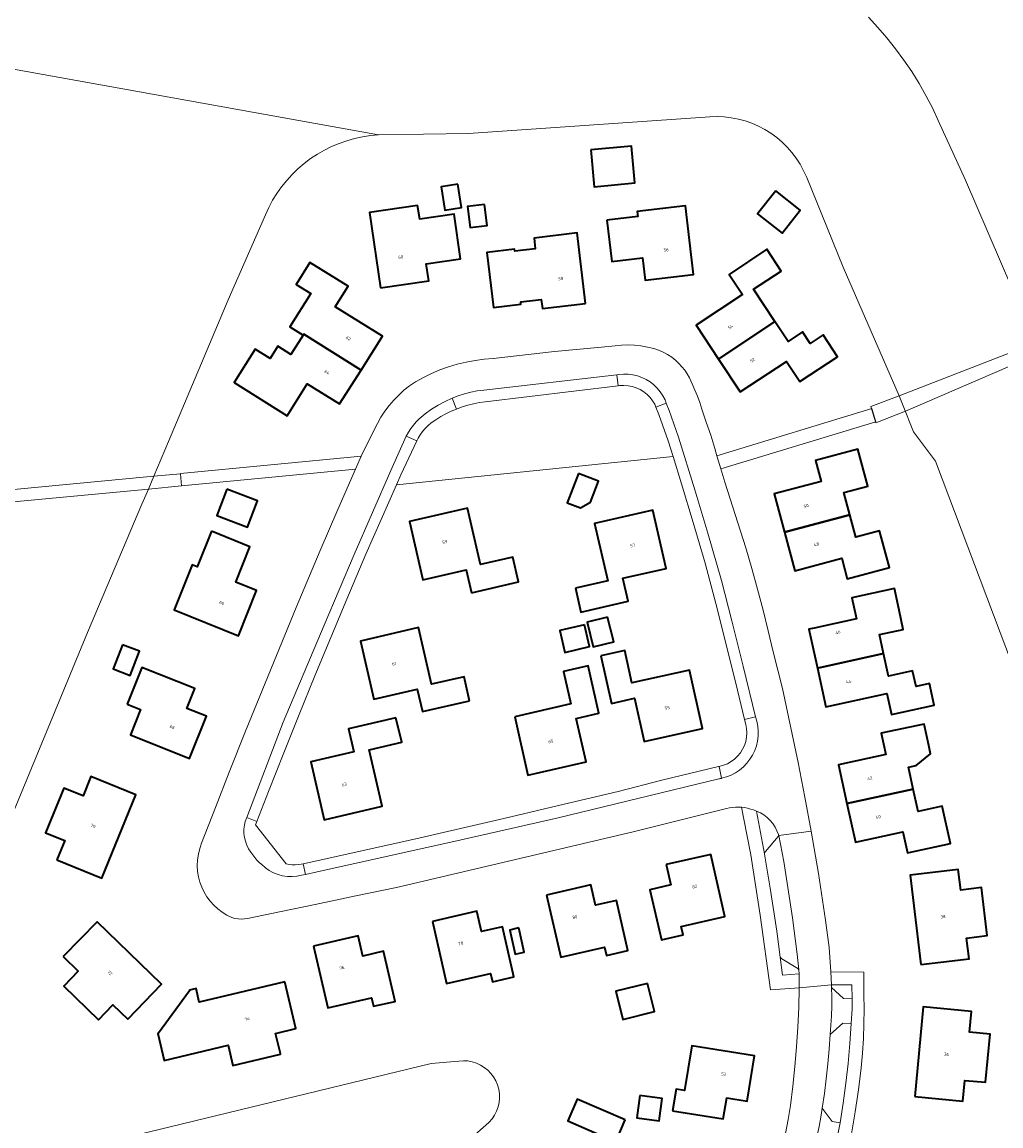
# Model space of a CAD drawing. Header units: metres. Extents: x 229229 to 231729, y 593167 to 595667.
# Tile 252 of 256: x 231051 to 231192, y 594849 to 595009. Entities that reach past the tile are written whole.
import ezdxf
from ezdxf.enums import TextEntityAlignment as Align

# ---------------------------------------------------------------- set-up
doc = ezdxf.new("R2010")
doc.units = ezdxf.units.M
for name, color, linetype, lineweight in [('B-WE-GR-GROENVOORZIENING-GV', 80, 'Continuous', 18), ('B-WE-KW-KUNSTWERK_DEK-GV', 170, 'Continuous', 18), ('B-WE-OG-BEBOUWING-GV', 7, 'Continuous', 35), ('B-WE-OG-BEBOUWING-T18', 10, 'Continuous', 18), ('B-WE-OG-TERREIN_ERF-GV', 7, 'Continuous', 18), ('B-WE-OG-WATER-GV', 130, 'Continuous', 18), ('B-WE-VH-VERHARDING_HALFVERHARDING-GV', 252, 'Continuous', 18), ('B-WE-VH-VERHARDING_OPEN-GV', 252, 'Continuous', 18)]:
    doc.layers.add(name, color=color, linetype=linetype, lineweight=lineweight)
doc.styles.add('NLCS-ISO-M250-T18', font='NLCS-ISO.ttf', dxfattribs={"height": 0.45})

msp = doc.modelspace()

# ---------------------------------------------------------------- linework, layer by layer
at = {"layer": 'B-WE-GR-GROENVOORZIENING-GV'}
for points in [[(231142.574, 594952.024), (231142.162, 594953.094), (231142.009, 594953.492), (231141.693, 594954.016), (231141.318, 594954.498), (231140.887, 594954.931), (231140.407, 594955.31), (231139.886, 594955.629), (231139.33, 594955.883), (231138.748, 594956.069), (231138.147, 594956.184), (231137.537, 594956.227), (231136.927, 594956.196), (231136.706, 594956.169), (231117.524, 594953.854), (231116.67, 594953.735), (231115.823, 594953.572), (231114.986, 594953.363), (231114.161, 594953.11), (231113.351, 594952.814), (231112.583, 594952.487), (231111.832, 594952.121), (231111.102, 594951.717), (231110.393, 594951.275), (231109.708, 594950.798), (231109.259, 594950.429), (231108.845, 594950.022), (231108.468, 594949.58), (231108.131, 594949.107), (231107.837, 594948.606), (231107.644, 594948.194), (231105.346, 594943.293), (231104.698, 594941.86), (231144.633, 594945.933), (231143.929, 594948.222)], [(231156.71, 594894.732), (231157.865, 594888.525), (231157.862, 594888.605), (231157.874, 594888.683), (231157.899, 594888.759), (231157.937, 594888.829), (231157.987, 594888.891), (231159.833, 594891.037), (231159.854, 594891.092), (231159.868, 594891.149), (231159.874, 594891.207), (231159.871, 594891.266), (231159.861, 594891.324), (231159.65, 594891.885), (231159.378, 594892.419), (231159.049, 594892.919), (231158.667, 594893.381), (231158.237, 594893.798), (231157.763, 594894.165), (231157.252, 594894.477)], [(231160.363, 594873.383), (231160.306, 594873.415), (231160.253, 594873.455), (231160.206, 594873.501), (231160.165, 594873.553), (231160.132, 594873.61), (231160.471, 594871.032), (231162.84, 594871.216), (231162.789, 594871.786), (231162.772, 594871.829), (231162.751, 594871.871), (231162.727, 594871.911), (231162.699, 594871.948), (231162.668, 594871.983)], [(231167.515, 594869.602), (231167.532, 594869.222), (231169.239, 594867.623), (231170.492, 594867.59), (231170.476, 594869.604)], [(231170.375, 594864.024), (231169.141, 594864.059), (231167.34, 594862.458), (231167.186, 594860.319), (231166.993, 594858.184), (231166.763, 594856.052), (231166.494, 594853.924), (231166.187, 594851.802), (231167.613, 594849.887), (231168.754, 594849.671), (231169.215, 594852.525), (231169.608, 594855.388), (231169.932, 594858.26), (231170.188, 594861.14)]]:
    msp.add_lwpolyline(points, close=True, dxfattribs=at)
at = {"layer": 'B-WE-KW-KUNSTWERK_DEK-GV'}
for points in [[(231201.887, 594962.544), (231201.323, 594964.046), (231197.761, 594962.667), (231177.285, 594954.742), (231173.225, 594953.17), (231173.95, 594950.834), (231178.193, 594952.49), (231198.539, 594961.248)], [(231069.638, 594943.104), (231043.784, 594940.65), (231039.048, 594940.201), (231039.196, 594938.454), (231043.691, 594938.877), (231068.855, 594941.251), (231073.648, 594941.703), (231073.647, 594941.713), (231073.495, 594943.47)]]:
    msp.add_lwpolyline(points, close=True, dxfattribs=at)
at = {"layer": 'B-WE-OG-BEBOUWING-GV'}
for points in [[(231132.762, 594990.253), (231133.25, 594984.935), (231139.118, 594985.474), (231138.63, 594990.792)], [(231113.567, 594985.293), (231111.166, 594984.928), (231111.678, 594981.562), (231114.079, 594981.927)], [(231159.462, 594984.338), (231156.857, 594981.028), (231160.395, 594978.244), (231162.999, 594981.554)], [(231117.397, 594982.364), (231114.975, 594982.068), (231115.347, 594979.029), (231117.769, 594979.325)], [(231102.401, 594970.324), (231109.343, 594971.324), (231108.983, 594973.802), (231113.944, 594974.519), (231113.006, 594980.965), (231108.045, 594980.238), (231107.753, 594982.224), (231100.806, 594981.205)], [(231135.087, 594980.1), (231135.788, 594974.137), (231140.25, 594974.662), (231140.628, 594971.43), (231147.585, 594972.245), (231146.422, 594982.18), (231139.472, 594981.367), (231139.559, 594980.623)], [(231131.996, 594968.068), (231130.786, 594978.262), (231124.562, 594977.523), (231124.747, 594975.964), (231121.77, 594975.611), (231121.733, 594975.919), (231117.753, 594975.446), (231118.692, 594967.499), (231122.67, 594967.972), (231122.632, 594968.291), (231125.615, 594968.648), (231125.773, 594967.331)], [(231159.353, 594965.456), (231156.273, 594970.125), (231160.245, 594972.745), (231158.166, 594975.898), (231152.731, 594972.271), (231154.657, 594969.352), (231147.977, 594964.945), (231151.216, 594960.038)], [(231091.199, 594963.484), (231091.292, 594963.631), (231099.584, 594958.445), (231102.671, 594963.318), (231095.837, 594967.568), (231097.699, 594970.563), (231092.179, 594974.006), (231090.184, 594970.822), (231092.322, 594969.483), (231089.307, 594964.67)], [(231151.216, 594960.038), (231154.35, 594955.289), (231161.032, 594959.701), (231162.962, 594956.778), (231168.403, 594960.377), (231166.329, 594963.521), (231164.448, 594962.28), (231163.344, 594963.953), (231161.254, 594962.574), (231159.353, 594965.456)], [(231091.199, 594963.484), (231089.451, 594960.694), (231087.546, 594961.888), (231086.431, 594960.108), (231084.27, 594961.462), (231081.255, 594956.649), (231088.924, 594951.844), (231091.817, 594956.462), (231096.478, 594953.542), (231099.584, 594958.445), (231091.292, 594963.631)], [(231160.753, 594935.005), (231170.188, 594937.545), (231169.329, 594940.768), (231172.752, 594941.68), (231171.332, 594947.008), (231165.234, 594945.356), (231166.034, 594942.36), (231159.268, 594940.554)], [(231130.978, 594943.501), (231129.369, 594939.276), (231131.255, 594938.557), (231132.728, 594939.379), (231133.877, 594942.397)], [(231080.183, 594941.22), (231078.738, 594937.423), (231083.153, 594935.743), (231084.598, 594939.54)], [(231115.512, 594926.27), (231122.341, 594927.841), (231121.521, 594931.406), (231116.835, 594930.328), (231114.959, 594938.482), (231106.556, 594936.546), (231108.497, 594928.157), (231114.75, 594929.592)], [(231130.534, 594926.935), (231131.338, 594923.456), (231138.178, 594925.037), (231137.408, 594928.369), (231143.648, 594929.788), (231141.736, 594938.188), (231133.318, 594936.267), (231135.211, 594928.007)], [(231160.753, 594935.005), (231162.239, 594929.455), (231169.003, 594931.265), (231169.803, 594928.274), (231175.891, 594929.903), (231174.471, 594935.231), (231171.048, 594934.318), (231170.188, 594937.545)], [(231077.954, 594935.142), (231075.894, 594930.032), (231075.197, 594930.313), (231072.575, 594923.809), (231081.866, 594920.063), (231084.496, 594926.589), (231081.474, 594927.802), (231083.525, 594932.91)], [(231165.487, 594915.381), (231175.054, 594917.491), (231174.457, 594920.223), (231177.891, 594920.974), (231177.288, 594923.773), (231176.615, 594926.894), (231170.446, 594925.529), (231171.114, 594922.508), (231165.021, 594921.16), (231164.261, 594920.992)], [(231135.188, 594922.745), (231132.242, 594922.021), (231133.122, 594918.439), (231136.068, 594919.163)], [(231115.264, 594910.672), (231114.46, 594914.132), (231109.769, 594913.042), (231107.86, 594921.261), (231099.48, 594919.287), (231101.432, 594910.907), (231107.687, 594912.358), (231108.444, 594909.094)], [(231131.844, 594921.625), (231128.301, 594920.802), (231129.032, 594917.656), (231132.575, 594918.479)], [(231065.139, 594918.763), (231063.795, 594915.271), (231066.245, 594914.328), (231067.589, 594917.82)], [(231134.208, 594917.172), (231135.743, 594910.279), (231139.077, 594911.022), (231140.465, 594904.793), (231148.874, 594906.676), (231146.992, 594915.098), (231138.706, 594913.26), (231137.669, 594917.939)], [(231165.487, 594915.381), (231166.714, 594909.764), (231175.523, 594911.697), (231176.189, 594908.666), (231182.358, 594910.02), (231181.671, 594913.151), (231179.734, 594912.727), (231179.243, 594914.977), (231175.77, 594914.218), (231175.054, 594917.491)], [(231065.771, 594910.193), (231067.728, 594909.412), (231066.255, 594905.72), (231074.79, 594902.315), (231077.236, 594908.447), (231074.399, 594909.551), (231075.577, 594912.426), (231067.899, 594915.477)], [(231121.774, 594908.334), (231123.67, 594899.931), (231132.071, 594901.847), (231130.661, 594908.091), (231133.941, 594908.847), (231132.358, 594915.71), (231128.795, 594914.888), (231129.876, 594910.203)], [(231104.615, 594908.209), (231097.761, 594906.624), (231098.529, 594903.303), (231092.299, 594901.86), (231094.236, 594893.477), (231102.641, 594895.439), (231100.745, 594903.562), (231105.444, 594904.658)], [(231169.761, 594895.816), (231179.343, 594897.907), (231178.653, 594901.05), (231179.777, 594901.297), (231181.843, 594903.003), (231181.585, 594904.18), (231180.9, 594907.302), (231174.723, 594905.956), (231175.385, 594902.916), (231168.533, 594901.423)], [(231055.639, 594887.687), (231062.124, 594885.048), (231067.039, 594897.09), (231060.561, 594899.718), (231059.433, 594896.925), (231056.64, 594898.053), (231054.008, 594891.584), (231056.769, 594890.458)], [(231179.343, 594897.907), (231169.761, 594895.816), (231170.988, 594890.209), (231177.842, 594891.705), (231178.504, 594888.674), (231184.693, 594890.025), (231183.509, 594895.42), (231180.055, 594894.662)], [(231143.654, 594886.984), (231144.331, 594884.043), (231141.302, 594883.346), (231142.964, 594876.119), (231146.089, 594876.841), (231145.828, 594878.051), (231152.139, 594879.499), (231150.079, 594888.453)], [(231180.452, 594872.544), (231187.403, 594873.387), (231187.042, 594876.366), (231190.021, 594876.727), (231189.174, 594883.677), (231186.196, 594883.311), (231185.828, 594886.299), (231178.892, 594885.439)], [(231126.347, 594882.572), (231128.42, 594873.622), (231134.754, 594875.081), (231135.022, 594873.863), (231138.129, 594874.597), (231136.471, 594881.815), (231133.456, 594881.122), (231132.781, 594884.06)], [(231109.877, 594878.76), (231111.921, 594869.803), (231118.264, 594871.263), (231118.547, 594870.054), (231121.652, 594870.77), (231119.99, 594877.998), (231116.966, 594877.303), (231116.289, 594880.249)], [(231056.558, 594873.704), (231058.722, 594871.609), (231056.626, 594869.445), (231061.632, 594864.58), (231063.721, 594866.74), (231065.881, 594864.651), (231070.753, 594869.689), (231061.441, 594878.731)], [(231122.361, 594877.835), (231121.049, 594877.539), (231121.832, 594874.062), (231123.144, 594874.358)], [(231092.696, 594875.225), (231094.78, 594866.281), (231101.09, 594867.722), (231101.38, 594866.513), (231104.491, 594867.232), (231102.84, 594874.469), (231099.822, 594873.765), (231099.136, 594876.706)], [(231088.549, 594870.072), (231076.214, 594867.133), (231075.751, 594869.079), (231074.778, 594868.847), (231074.801, 594868.75), (231070.299, 594862.627), (231070.202, 594862.603), (231071.141, 594858.684), (231080.379, 594860.896), (231081.078, 594857.979), (231087.941, 594859.622), (231087.928, 594859.676), (231087.241, 594862.596), (231090.16, 594863.283)], [(231140.966, 594869.797), (231136.398, 594868.679), (231137.389, 594864.63), (231141.957, 594865.748)], [(231179.546, 594853.479), (231186.519, 594852.823), (231186.801, 594855.811), (231189.789, 594855.53), (231190.426, 594862.499), (231187.438, 594862.785), (231187.724, 594865.773), (231180.754, 594866.418)], [(231144.569, 594851.402), (231151.898, 594850.235), (231152.405, 594853.3), (231155.366, 594852.823), (231156.424, 594859.345), (231147.342, 594860.797), (231146.305, 594854.363), (231145.068, 594854.562)], [(231137.743, 594850.102), (231130.806, 594853.108), (231129.439, 594849.954), (231136.376, 594846.948)], [(231139.846, 594853.643), (231139.386, 594850.412), (231142.629, 594849.95), (231143.089, 594853.181)]]:
    msp.add_lwpolyline(points, close=True, dxfattribs=at)
at = {"layer": 'B-WE-OG-TERREIN_ERF-GV'}
for points in [[(231172.863, 595009.426), (231174.231, 595007.952), (231175.541, 595006.426), (231176.792, 595004.852), (231177.982, 595003.23), (231179.108, 595001.564), (231180.169, 594999.856), (231181.165, 594998.108), (231182.092, 594996.324), (231182.95, 594994.505), (231186.898, 594985.881), (231193.565, 594970.312), (231229.738, 594986.172), (231220.743, 595002.85), (231219.518, 595005.015), (231218.238, 595007.149), (231216.905, 595009.249)], [(231202.07, 594893.624), (231182.566, 594945.279), (231179.389, 594949.522), (231177.885, 594953.253), (231177.285, 594954.742), (231169.206, 594973.321), (231163.943, 594986.285), (231162.99, 594988.19), (231162.432, 594989.058), (231161.811, 594989.883), (231161.131, 594990.659), (231160.397, 594991.384), (231159.61, 594992.053), (231158.777, 594992.662), (231157.902, 594993.208), (231156.988, 594993.689), (231156.042, 594994.101), (231155.068, 594994.442), (231154.071, 594994.711), (231153.058, 594994.906), (231152.033, 594995.026), (231151.002, 594995.07), (231149.97, 594995.038), (231115.102, 594992.613), (231102.107, 594992.437), (231100.941, 594992.33), (231099.784, 594992.152), (231098.64, 594991.902), (231097.513, 594991.583), (231096.408, 594991.195), (231095.33, 594990.74), (231094.281, 594990.219), (231093.266, 594989.634), (231092.29, 594988.988), (231091.354, 594988.284), (231090.464, 594987.523), (231089.623, 594986.708), (231088.833, 594985.844), (231088.098, 594984.932), (231087.421, 594983.977), (231086.803, 594982.982), (231086.248, 594981.951), (231085.758, 594980.888), (231080.391, 594968.604), (231071.749, 594948.099), (231069.638, 594943.104), (231068.855, 594941.251), (231073.647, 594941.713), (231073.495, 594943.47), (231073.492, 594943.514), (231099.591, 594946.024), (231101.485, 594949.817), (231101.939, 594950.738), (231102.45, 594951.629), (231103.016, 594952.487), (231103.634, 594953.307), (231104.302, 594954.087), (231105.018, 594954.824), (231105.778, 594955.515), (231106.58, 594956.157), (231107.42, 594956.748), (231108.574, 594957.38), (231109.759, 594957.951), (231110.972, 594958.46), (231112.21, 594958.904), (231113.47, 594959.284), (231114.748, 594959.597), (231116.04, 594959.842), (231117.344, 594960.02), (231118.655, 594960.13), (231127.496, 594961.145), (231134.324, 594961.747), (231136.263, 594961.957), (231137.198, 594962.044), (231138.137, 594962.068), (231139.076, 594962.029), (231140.009, 594961.928), (231140.934, 594961.764), (231141.846, 594961.539), (231142.539, 594961.314), (231143.209, 594961.028), (231143.852, 594960.684), (231144.461, 594960.285), (231145.033, 594959.833), (231145.499, 594959.392), (231145.93, 594958.917), (231146.325, 594958.411), (231146.68, 594957.876), (231146.994, 594957.317), (231147.411, 594956.439), (231147.801, 594955.549), (231148.163, 594954.648), (231148.497, 594953.735), (231148.803, 594952.813), (231149.43, 594950.934), (231150.09, 594949.024), (231150.683, 594947.123), (231150.981, 594946.067), (231173.329, 594952.892), (231173.913, 594950.979), (231151.545, 594944.15), (231152.124, 594942.256), (231155.174, 594932.78), (231156.031, 594929.784), (231156.854, 594926.78), (231157.644, 594923.766), (231158.401, 594920.744), (231159.124, 594917.713), (231160.428, 594912.436), (231162.701, 594901.73), (231163.684, 594896.742), (231164.602, 594891.827), (231165.632, 594885.712), (231166.643, 594878.984), (231167.167, 594875.023), (231167.442, 594871.512), (231172.188, 594871.45), (231172.193, 594868.236), (231172.224, 594866.109), (231172.201, 594863.983), (231172.124, 594861.858), (231171.994, 594859.735), (231171.81, 594857.616), (231171.421, 594854.437), (231170.956, 594851.267), (231170.415, 594848.11)], [(231160.868, 594848.143), (231161.251, 594850.157), (231161.59, 594852.18), (231161.952, 594854.996), (231162.253, 594857.82), (231162.492, 594860.65), (231162.67, 594863.484), (231162.786, 594866.321), (231162.841, 594869.16), (231158.718, 594868.88), (231157.22, 594879.688), (231155.852, 594888.391), (231155.306, 594891.334), (231154.503, 594895.288), (231154.073, 594895.294), (231153.643, 594895.279), (231153.215, 594895.243), (231152.789, 594895.186), (231152.366, 594895.108), (231138.877, 594891.706), (231104.696, 594883.703), (231098.838, 594882.474), (231092.951, 594881.233), (231088.061, 594880.217), (231083.191, 594879.223), (231082.736, 594879.139), (231082.275, 594879.109), (231081.813, 594879.133), (231081.358, 594879.212), (231080.915, 594879.345), (231080.208, 594879.696), (231079.537, 594880.112), (231078.908, 594880.589), (231078.326, 594881.122), (231077.797, 594881.708), (231077.324, 594882.34), (231076.913, 594883.014), (231076.567, 594883.723), (231076.288, 594884.461), (231076.079, 594885.223), (231075.943, 594886), (231075.916, 594886.832), (231075.964, 594887.663), (231076.087, 594888.487), (231076.282, 594889.296), (231076.55, 594890.084), (231078.566, 594895.233), (231080.55, 594900.341), (231082.878, 594906.263), (231090.2, 594924.137), (231093.682, 594932.382), (231096.221, 594938.319), (231098.759, 594944.122), (231073.647, 594941.713), (231068.855, 594941.251), (231067.926, 594939.049), (231060.086, 594920.501), (231045.31, 594884.947)], [(231060.691, 594846.369), (231109.684, 594858.258), (231113.706, 594858.61), (231114.35, 594858.651), (231114.995, 594858.612), (231115.629, 594858.494), (231116.245, 594858.298), (231116.831, 594858.028), (231117.379, 594857.688), (231117.882, 594857.282), (231118.33, 594856.818), (231118.718, 594856.302), (231119.039, 594855.742), (231119.289, 594855.146), (231119.463, 594854.525), (231119.559, 594853.886), (231119.575, 594853.241), (231119.512, 594852.598), (231119.37, 594851.969), (231119.151, 594851.361), (231118.859, 594850.786), (231118.498, 594850.25), (231118.074, 594849.764), (231117.593, 594849.333), (231101.287, 594834.996)]]:
    msp.add_lwpolyline(points, dxfattribs=at)
for points in [[(231132.762, 594990.253), (231138.63, 594990.792), (231139.118, 594985.474), (231133.25, 594984.935)], [(231111.166, 594984.928), (231113.567, 594985.293), (231114.079, 594981.927), (231111.678, 594981.562)], [(231159.462, 594984.338), (231162.999, 594981.554), (231160.395, 594978.244), (231156.857, 594981.028)], [(231114.975, 594982.068), (231117.397, 594982.364), (231117.769, 594979.325), (231115.347, 594979.029)], [(231102.401, 594970.324), (231100.806, 594981.205), (231107.753, 594982.224), (231108.045, 594980.238), (231113.006, 594980.965), (231113.944, 594974.519), (231108.983, 594973.802), (231109.343, 594971.324)], [(231135.087, 594980.1), (231139.559, 594980.623), (231139.472, 594981.367), (231146.422, 594982.18), (231147.585, 594972.245), (231140.628, 594971.43), (231140.25, 594974.662), (231135.788, 594974.137)], [(231125.773, 594967.331), (231125.615, 594968.648), (231122.632, 594968.291), (231122.67, 594967.972), (231118.692, 594967.499), (231117.753, 594975.446), (231121.733, 594975.919), (231121.77, 594975.611), (231124.747, 594975.964), (231124.562, 594977.523), (231130.786, 594978.262), (231131.996, 594968.068)], [(231147.977, 594964.945), (231154.657, 594969.352), (231152.731, 594972.271), (231158.166, 594975.898), (231160.245, 594972.745), (231156.273, 594970.125), (231159.353, 594965.456), (231161.254, 594962.574), (231163.344, 594963.953), (231164.448, 594962.28), (231166.329, 594963.521), (231168.403, 594960.377), (231162.962, 594956.778), (231161.032, 594959.701), (231154.35, 594955.289), (231151.216, 594960.038)], [(231081.255, 594956.649), (231084.27, 594961.462), (231086.431, 594960.108), (231087.546, 594961.888), (231089.451, 594960.694), (231091.199, 594963.484), (231089.307, 594964.67), (231092.322, 594969.483), (231090.184, 594970.822), (231092.179, 594974.006), (231097.699, 594970.563), (231095.837, 594967.568), (231102.671, 594963.318), (231099.584, 594958.445), (231096.478, 594953.542), (231091.817, 594956.462), (231088.924, 594951.844)], [(231153.715, 594913.226), (231150.823, 594924.727), (231149.255, 594930.526), (231147.546, 594936.416), (231145.838, 594942.015), (231144.633, 594945.933), (231104.698, 594941.86), (231100.277, 594931.839), (231097.526, 594925.355), (231095.228, 594919.798), (231092.913, 594914.259), (231090.652, 594908.69), (231088.423, 594903.124), (231086.231, 594897.559), (231084.544, 594893.206), (231084.353, 594892.715), (231088.761, 594887.107), (231089.187, 594887.022), (231089.619, 594886.972), (231090.053, 594886.959), (231090.487, 594886.982), (231090.918, 594887.041), (231091.196, 594887.103), (231107.497, 594890.73), (231112.699, 594891.904), (231120.183, 594893.638), (231128.909, 594895.716), (231136.716, 594897.569), (231143.01, 594899.165), (231151.217, 594901.161), (231151.321, 594901.18), (231151.917, 594901.337), (231152.489, 594901.567), (231153.027, 594901.867), (231153.524, 594902.231), (231153.972, 594902.655), (231154.363, 594903.131), (231154.692, 594903.652), (231154.954, 594904.21), (231155.144, 594904.796), (231155.259, 594905.401), (231155.298, 594906.016), (231155.26, 594906.631), (231155.146, 594907.237), (231154.973, 594907.961)], [(231160.753, 594935.005), (231159.268, 594940.554), (231166.034, 594942.36), (231165.234, 594945.356), (231171.332, 594947.008), (231172.752, 594941.68), (231169.329, 594940.768), (231170.188, 594937.545), (231171.048, 594934.318), (231174.471, 594935.231), (231175.891, 594929.903), (231169.803, 594928.274), (231169.003, 594931.265), (231162.239, 594929.455)], [(231129.369, 594939.276), (231130.978, 594943.501), (231133.877, 594942.397), (231132.728, 594939.379), (231131.255, 594938.557)], [(231078.738, 594937.423), (231080.183, 594941.22), (231084.598, 594939.54), (231083.153, 594935.743)], [(231115.512, 594926.27), (231114.75, 594929.592), (231108.497, 594928.157), (231106.556, 594936.546), (231114.959, 594938.482), (231116.835, 594930.328), (231121.521, 594931.406), (231122.341, 594927.841)], [(231130.534, 594926.935), (231135.211, 594928.007), (231133.318, 594936.267), (231141.736, 594938.188), (231143.648, 594929.788), (231137.408, 594928.369), (231138.178, 594925.037), (231131.338, 594923.456)], [(231075.197, 594930.313), (231075.894, 594930.032), (231077.954, 594935.142), (231083.525, 594932.91), (231081.474, 594927.802), (231084.496, 594926.589), (231081.866, 594920.063), (231072.575, 594923.809)], [(231165.487, 594915.381), (231164.261, 594920.992), (231165.021, 594921.16), (231171.114, 594922.508), (231170.446, 594925.529), (231176.615, 594926.894), (231177.288, 594923.773), (231177.891, 594920.974), (231174.457, 594920.223), (231175.054, 594917.491), (231175.77, 594914.218), (231179.243, 594914.977), (231179.734, 594912.727), (231181.671, 594913.151), (231182.358, 594910.02), (231176.189, 594908.666), (231175.523, 594911.697), (231166.714, 594909.764)], [(231132.242, 594922.021), (231135.188, 594922.745), (231136.068, 594919.163), (231133.122, 594918.439)], [(231115.264, 594910.672), (231108.444, 594909.094), (231107.687, 594912.358), (231101.432, 594910.907), (231099.48, 594919.287), (231107.86, 594921.261), (231109.769, 594913.042), (231114.46, 594914.132)], [(231128.301, 594920.802), (231131.844, 594921.625), (231132.575, 594918.479), (231129.032, 594917.656)], [(231063.795, 594915.271), (231065.139, 594918.763), (231067.589, 594917.82), (231066.245, 594914.328)], [(231134.208, 594917.172), (231137.669, 594917.939), (231138.706, 594913.26), (231146.992, 594915.098), (231148.874, 594906.676), (231140.465, 594904.793), (231139.077, 594911.022), (231135.743, 594910.279)], [(231067.899, 594915.477), (231075.577, 594912.426), (231074.399, 594909.551), (231077.236, 594908.447), (231074.79, 594902.315), (231066.255, 594905.72), (231067.728, 594909.412), (231065.771, 594910.193)], [(231121.774, 594908.334), (231129.876, 594910.203), (231128.795, 594914.888), (231132.358, 594915.71), (231133.941, 594908.847), (231130.661, 594908.091), (231132.071, 594901.847), (231123.67, 594899.931)], [(231105.444, 594904.658), (231100.745, 594903.562), (231102.641, 594895.439), (231094.236, 594893.477), (231092.299, 594901.86), (231098.529, 594903.303), (231097.761, 594906.624), (231104.615, 594908.209)], [(231169.761, 594895.816), (231168.533, 594901.423), (231175.385, 594902.916), (231174.723, 594905.956), (231180.9, 594907.302), (231181.585, 594904.18), (231181.843, 594903.003), (231179.777, 594901.297), (231178.653, 594901.05), (231179.343, 594897.907), (231180.055, 594894.662), (231183.509, 594895.42), (231184.693, 594890.025), (231178.504, 594888.674), (231177.842, 594891.705), (231170.988, 594890.209)], [(231056.64, 594898.053), (231059.433, 594896.925), (231060.561, 594899.718), (231067.039, 594897.09), (231062.124, 594885.048), (231055.639, 594887.687), (231056.769, 594890.458), (231054.008, 594891.584)], [(231141.302, 594883.346), (231144.331, 594884.043), (231143.654, 594886.984), (231150.079, 594888.453), (231152.139, 594879.499), (231145.828, 594878.051), (231146.089, 594876.841), (231142.964, 594876.119)], [(231180.452, 594872.544), (231178.892, 594885.439), (231185.828, 594886.299), (231186.196, 594883.311), (231189.174, 594883.677), (231190.021, 594876.727), (231187.042, 594876.366), (231187.403, 594873.387)], [(231126.347, 594882.572), (231132.781, 594884.06), (231133.456, 594881.122), (231136.471, 594881.815), (231138.129, 594874.597), (231135.022, 594873.863), (231134.754, 594875.081), (231128.42, 594873.622)], [(231109.877, 594878.76), (231116.289, 594880.249), (231116.966, 594877.303), (231119.99, 594877.998), (231121.652, 594870.77), (231118.547, 594870.054), (231118.264, 594871.263), (231111.921, 594869.803)], [(231056.558, 594873.704), (231061.441, 594878.731), (231070.753, 594869.689), (231065.881, 594864.651), (231063.721, 594866.74), (231061.632, 594864.58), (231056.626, 594869.445), (231058.722, 594871.609)], [(231121.049, 594877.539), (231122.361, 594877.835), (231123.144, 594874.358), (231121.832, 594874.062)], [(231092.696, 594875.225), (231099.136, 594876.706), (231099.822, 594873.765), (231102.84, 594874.469), (231104.491, 594867.232), (231101.38, 594866.513), (231101.09, 594867.722), (231094.78, 594866.281)], [(231070.202, 594862.603), (231070.299, 594862.627), (231074.801, 594868.75), (231074.778, 594868.847), (231075.751, 594869.079), (231076.214, 594867.133), (231088.549, 594870.072), (231090.16, 594863.283), (231087.241, 594862.596), (231087.928, 594859.676), (231087.941, 594859.622), (231081.078, 594857.979), (231080.379, 594860.896), (231071.141, 594858.684)], [(231136.398, 594868.679), (231140.966, 594869.797), (231141.957, 594865.748), (231137.389, 594864.63)], [(231179.546, 594853.479), (231180.754, 594866.418), (231187.724, 594865.773), (231187.438, 594862.785), (231190.426, 594862.499), (231189.789, 594855.53), (231186.801, 594855.811), (231186.519, 594852.823)], [(231144.569, 594851.402), (231145.068, 594854.562), (231146.305, 594854.363), (231147.342, 594860.797), (231156.424, 594859.345), (231155.366, 594852.823), (231152.405, 594853.3), (231151.898, 594850.235)], [(231129.439, 594849.954), (231130.806, 594853.108), (231137.743, 594850.102), (231136.376, 594846.948)], [(231139.386, 594850.412), (231139.846, 594853.643), (231143.089, 594853.181), (231142.629, 594849.95)]]:
    msp.add_lwpolyline(points, close=True, dxfattribs=at)
at = {"layer": 'B-WE-OG-WATER-GV'}
for points in [[(231193.565, 594970.312), (231186.898, 594985.881), (231182.95, 594994.505), (231182.092, 594996.324), (231181.165, 594998.108), (231180.169, 594999.856), (231179.108, 595001.564), (231177.982, 595003.23), (231176.792, 595004.852), (231175.541, 595006.426), (231174.231, 595007.952), (231172.863, 595009.426)], [(231045.31, 594884.947), (231060.086, 594920.501), (231067.926, 594939.049), (231068.855, 594941.251), (231069.638, 594943.104), (231071.749, 594948.099), (231080.391, 594968.604), (231085.758, 594980.888), (231086.248, 594981.951), (231086.803, 594982.982), (231087.421, 594983.977), (231088.098, 594984.932), (231088.833, 594985.844), (231089.623, 594986.708), (231090.464, 594987.523), (231091.354, 594988.284), (231092.29, 594988.988), (231093.266, 594989.634), (231094.281, 594990.219), (231095.33, 594990.74), (231096.408, 594991.195), (231097.513, 594991.583), (231098.64, 594991.902), (231099.784, 594992.152), (231100.941, 594992.33), (231102.107, 594992.437), (231033.024, 595004.834)], [(231033.024, 595004.834), (231102.107, 594992.437), (231115.102, 594992.613), (231149.97, 594995.038), (231151.002, 594995.07), (231152.033, 594995.026), (231153.058, 594994.906), (231154.071, 594994.711), (231155.068, 594994.442), (231156.042, 594994.101), (231156.988, 594993.689), (231157.902, 594993.208), (231158.777, 594992.662), (231159.61, 594992.053), (231160.397, 594991.384), (231161.131, 594990.659), (231161.811, 594989.883), (231162.432, 594989.058), (231162.99, 594988.19), (231163.943, 594986.285), (231169.206, 594973.321), (231177.285, 594954.742), (231177.885, 594953.253), (231179.389, 594949.522), (231182.566, 594945.279), (231202.07, 594893.624)], [(231101.287, 594834.996), (231117.593, 594849.333), (231118.074, 594849.764), (231118.498, 594850.25), (231118.859, 594850.786), (231119.151, 594851.361), (231119.37, 594851.969), (231119.512, 594852.598), (231119.575, 594853.241), (231119.559, 594853.886), (231119.463, 594854.525), (231119.289, 594855.146), (231119.039, 594855.742), (231118.718, 594856.302), (231118.33, 594856.818), (231117.882, 594857.282), (231117.379, 594857.688), (231116.831, 594858.028), (231116.245, 594858.298), (231115.629, 594858.494), (231114.995, 594858.612), (231114.35, 594858.651), (231113.706, 594858.61), (231109.684, 594858.258), (231060.691, 594846.369)]]:
    msp.add_lwpolyline(points, dxfattribs=at)
at = {"layer": 'B-WE-VH-VERHARDING_HALFVERHARDING-GV'}
for points in [[(231201.323, 594964.046), (231197.761, 594962.667), (231177.285, 594954.742), (231173.225, 594953.17), (231173.95, 594950.834), (231178.193, 594952.49), (231198.539, 594961.248), (231201.887, 594962.544)], [(231039.196, 594938.454), (231043.691, 594938.877), (231068.855, 594941.251), (231073.648, 594941.703), (231073.647, 594941.713), (231073.495, 594943.47), (231069.638, 594943.104), (231043.784, 594940.65), (231039.048, 594940.201)]]:
    msp.add_lwpolyline(points, close=True, dxfattribs=at)
at = {"layer": 'B-WE-VH-VERHARDING_OPEN-GV'}
for points in [[(231098.838, 594882.474), (231104.696, 594883.703), (231138.877, 594891.706), (231152.366, 594895.108), (231152.789, 594895.186), (231153.215, 594895.243), (231153.643, 594895.279), (231154.073, 594895.294), (231154.503, 594895.288), (231154.955, 594895.222), (231155.402, 594895.133), (231155.845, 594895.021), (231156.281, 594894.888), (231156.71, 594894.732), (231157.252, 594894.477), (231157.763, 594894.165), (231158.237, 594893.798), (231158.667, 594893.381), (231159.049, 594892.919), (231159.378, 594892.419), (231159.65, 594891.885), (231159.861, 594891.324), (231159.899, 594891.202), (231164.602, 594891.827), (231163.684, 594896.742), (231162.701, 594901.73), (231160.428, 594912.436), (231159.124, 594917.713), (231158.401, 594920.744), (231157.644, 594923.766), (231156.854, 594926.78), (231156.031, 594929.784), (231155.174, 594932.78), (231152.124, 594942.256), (231151.545, 594944.15), (231150.981, 594946.067), (231150.683, 594947.123), (231150.09, 594949.024), (231149.43, 594950.934), (231148.803, 594952.813), (231148.497, 594953.735), (231148.163, 594954.648), (231147.801, 594955.549), (231147.411, 594956.439), (231146.994, 594957.317), (231146.68, 594957.876), (231146.325, 594958.411), (231145.93, 594958.917), (231145.499, 594959.392), (231145.033, 594959.833), (231144.461, 594960.285), (231143.852, 594960.684), (231143.209, 594961.028), (231142.539, 594961.314), (231141.846, 594961.539), (231140.934, 594961.764), (231140.009, 594961.928), (231139.076, 594962.029), (231138.137, 594962.068), (231137.198, 594962.044), (231136.263, 594961.957), (231134.324, 594961.747), (231127.496, 594961.145), (231118.655, 594960.13), (231117.344, 594960.02), (231116.04, 594959.842), (231114.748, 594959.597), (231113.47, 594959.284), (231112.21, 594958.904), (231110.972, 594958.46), (231109.759, 594957.951), (231108.574, 594957.38), (231107.42, 594956.748), (231106.58, 594956.157), (231105.778, 594955.515), (231105.018, 594954.824), (231104.302, 594954.087), (231103.634, 594953.307), (231103.016, 594952.487), (231102.45, 594951.629), (231101.939, 594950.738), (231101.485, 594949.817), (231099.591, 594946.024), (231098.759, 594944.122), (231096.221, 594938.319), (231093.682, 594932.382), (231090.2, 594924.137), (231082.878, 594906.263), (231080.55, 594900.341), (231078.566, 594895.233), (231076.55, 594890.084), (231076.282, 594889.296), (231076.087, 594888.487), (231075.964, 594887.663), (231075.916, 594886.832), (231075.943, 594886), (231076.079, 594885.223), (231076.288, 594884.461), (231076.567, 594883.723), (231076.913, 594883.014), (231077.324, 594882.34), (231077.797, 594881.708), (231078.326, 594881.122), (231078.908, 594880.589), (231079.537, 594880.112), (231080.208, 594879.696), (231080.915, 594879.345), (231081.358, 594879.212), (231081.813, 594879.133), (231082.275, 594879.109), (231082.736, 594879.139), (231083.191, 594879.223), (231088.061, 594880.217), (231092.951, 594881.233)], [(231113.43, 594890.408), (231093.222, 594885.95), (231091.539, 594885.563), (231090.998, 594885.439), (231090.318, 594885.306), (231089.628, 594885.251), (231088.936, 594885.275), (231088.251, 594885.376), (231087.582, 594885.555), (231086.937, 594885.809), (231086.326, 594886.134), (231085.755, 594886.526), (231085.232, 594886.98), (231084.874, 594887.305), (231084.535, 594887.65), (231084.218, 594888.015), (231083.924, 594888.399), (231083.653, 594888.799), (231083.33, 594889.285), (231083.065, 594889.806), (231082.863, 594890.353), (231082.727, 594890.921), (231082.658, 594891.501), (231082.657, 594892.085), (231082.725, 594892.665), (231082.86, 594893.233), (231083.06, 594893.781), (231088.346, 594907.581), (231094.252, 594921.568), (231098.592, 594931.776), (231103.884, 594943.943), (231106.111, 594948.913), (231106.419, 594949.458), (231106.763, 594949.982), (231107.14, 594950.483), (231107.549, 594950.957), (231107.989, 594951.403), (231108.855, 594952.12), (231109.767, 594952.779), (231110.72, 594953.375), (231111.71, 594953.908), (231112.734, 594954.373), (231113.617, 594954.711), (231114.518, 594955), (231115.434, 594955.237), (231116.361, 594955.424), (231117.297, 594955.558), (231136.514, 594957.759), (231136.783, 594957.79), (231137.463, 594957.855), (231138.145, 594957.846), (231138.823, 594957.763), (231139.487, 594957.607), (231140.131, 594957.381), (231140.747, 594957.086), (231141.327, 594956.727), (231141.865, 594956.307), (231142.355, 594955.831), (231142.79, 594955.305), (231143.166, 594954.735), (231143.478, 594954.128), (231143.655, 594953.668), (231144.073, 594952.583), (231145.436, 594948.76), (231147.808, 594941.145), (231149.665, 594934.882), (231151.635, 594928.037), (231153.146, 594922.201), (231154.78, 594915.659), (231156.568, 594908.343), (231156.725, 594907.701), (231156.869, 594906.996), (231156.936, 594906.279), (231156.926, 594905.559), (231156.839, 594904.845), (231156.675, 594904.144), (231156.438, 594903.464), (231156.129, 594902.814), (231155.752, 594902.201), (231155.311, 594901.632), (231154.812, 594901.113), (231154.261, 594900.651), (231153.663, 594900.25), (231153.025, 594899.916), (231152.355, 594899.652), (231151.661, 594899.462), (231151.582, 594899.446), (231151.503, 594899.43), (231151.424, 594899.416), (231151.345, 594899.402), (231151.265, 594899.389), (231128.06, 594893.755)], [(231136.706, 594956.169), (231136.514, 594957.759), (231117.297, 594955.558), (231116.361, 594955.424), (231115.434, 594955.237), (231114.518, 594955), (231113.617, 594954.711), (231112.734, 594954.373), (231113.351, 594952.814), (231114.161, 594953.11), (231114.986, 594953.363), (231115.823, 594953.572), (231116.67, 594953.735), (231117.524, 594953.854)], [(231136.783, 594957.79), (231136.514, 594957.759), (231136.706, 594956.169), (231136.927, 594956.196), (231137.537, 594956.227), (231138.147, 594956.184), (231138.748, 594956.069), (231139.33, 594955.883), (231139.886, 594955.629), (231140.407, 594955.31), (231140.887, 594954.931), (231141.318, 594954.498), (231141.693, 594954.016), (231142.009, 594953.492), (231142.162, 594953.094), (231143.655, 594953.668), (231143.478, 594954.128), (231143.166, 594954.735), (231142.79, 594955.305), (231142.355, 594955.831), (231141.865, 594956.307), (231141.327, 594956.727), (231140.747, 594957.086), (231140.131, 594957.381), (231139.487, 594957.607), (231138.823, 594957.763), (231138.145, 594957.846), (231137.463, 594957.855)], [(231113.351, 594952.814), (231112.734, 594954.373), (231111.71, 594953.908), (231110.72, 594953.375), (231109.767, 594952.779), (231108.855, 594952.12), (231107.989, 594951.403), (231107.549, 594950.957), (231107.14, 594950.483), (231106.763, 594949.982), (231106.419, 594949.458), (231106.111, 594948.913), (231107.644, 594948.194), (231107.837, 594948.606), (231108.131, 594949.107), (231108.468, 594949.58), (231108.845, 594950.022), (231109.259, 594950.429), (231109.708, 594950.798), (231110.393, 594951.275), (231111.102, 594951.717), (231111.832, 594952.121), (231112.583, 594952.487)], [(231144.633, 594945.933), (231145.838, 594942.015), (231147.546, 594936.416), (231149.255, 594930.526), (231150.823, 594924.727), (231153.715, 594913.226), (231154.973, 594907.961), (231156.568, 594908.343), (231154.78, 594915.659), (231153.146, 594922.201), (231151.635, 594928.037), (231149.665, 594934.882), (231147.808, 594941.145), (231145.436, 594948.76), (231144.073, 594952.583), (231143.655, 594953.668), (231142.162, 594953.094), (231142.574, 594952.024), (231143.929, 594948.222)], [(231151.545, 594944.15), (231173.913, 594950.979), (231173.329, 594952.892), (231150.981, 594946.067)], [(231105.346, 594943.293), (231107.644, 594948.194), (231106.111, 594948.913), (231103.884, 594943.943), (231098.592, 594931.776), (231094.252, 594921.568), (231088.346, 594907.581), (231083.06, 594893.781), (231084.544, 594893.206), (231086.231, 594897.559), (231088.423, 594903.124), (231090.652, 594908.69), (231092.913, 594914.259), (231095.228, 594919.798), (231097.526, 594925.355), (231100.277, 594931.839), (231104.698, 594941.86)], [(231099.591, 594946.024), (231073.492, 594943.514), (231073.495, 594943.47), (231073.647, 594941.713), (231098.759, 594944.122)], [(231156.725, 594907.701), (231156.568, 594908.343), (231154.973, 594907.961), (231155.146, 594907.237), (231155.26, 594906.631), (231155.298, 594906.016), (231155.259, 594905.401), (231155.144, 594904.796), (231154.954, 594904.21), (231154.692, 594903.652), (231154.363, 594903.131), (231153.972, 594902.655), (231153.524, 594902.231), (231153.027, 594901.867), (231152.489, 594901.567), (231151.917, 594901.337), (231151.321, 594901.18), (231151.661, 594899.462), (231152.355, 594899.652), (231153.025, 594899.916), (231153.663, 594900.25), (231154.261, 594900.651), (231154.812, 594901.113), (231155.311, 594901.632), (231155.752, 594902.201), (231156.129, 594902.814), (231156.438, 594903.464), (231156.675, 594904.144), (231156.839, 594904.845), (231156.926, 594905.559), (231156.936, 594906.279), (231156.869, 594906.996)], [(231128.06, 594893.755), (231151.265, 594899.389), (231151.345, 594899.402), (231151.424, 594899.416), (231151.503, 594899.43), (231151.582, 594899.446), (231151.661, 594899.462), (231151.321, 594901.18), (231151.217, 594901.161), (231143.01, 594899.165), (231136.716, 594897.569), (231128.909, 594895.716), (231120.183, 594893.638), (231112.699, 594891.904), (231107.497, 594890.73), (231091.196, 594887.103), (231091.539, 594885.563), (231093.222, 594885.95), (231113.43, 594890.408)], [(231158.713, 594883.28), (231157.919, 594888.229), (231157.865, 594888.525), (231156.71, 594894.732), (231156.281, 594894.888), (231155.845, 594895.021), (231155.402, 594895.133), (231154.955, 594895.222), (231154.503, 594895.288), (231155.306, 594891.334), (231155.852, 594888.391), (231157.22, 594879.688), (231158.718, 594868.88), (231162.841, 594869.16), (231162.84, 594871.216), (231160.471, 594871.032), (231160.132, 594873.61), (231159.614, 594877.356)], [(231084.353, 594892.715), (231084.544, 594893.206), (231083.06, 594893.781), (231082.86, 594893.233), (231082.725, 594892.665), (231082.657, 594892.085), (231082.658, 594891.501), (231082.727, 594890.921), (231082.863, 594890.353), (231083.065, 594889.806), (231083.33, 594889.285), (231083.653, 594888.799), (231083.924, 594888.399), (231084.218, 594888.015), (231084.535, 594887.65), (231084.874, 594887.305), (231085.232, 594886.98), (231085.755, 594886.526), (231086.326, 594886.134), (231086.937, 594885.809), (231087.582, 594885.555), (231088.251, 594885.376), (231088.936, 594885.275), (231089.628, 594885.251), (231090.318, 594885.306), (231090.998, 594885.439), (231091.539, 594885.563), (231091.196, 594887.103), (231090.918, 594887.041), (231090.487, 594886.982), (231090.053, 594886.959), (231089.619, 594886.972), (231089.187, 594887.022), (231088.761, 594887.107)], [(231164.602, 594891.827), (231159.899, 594891.202), (231160.628, 594887.42), (231161.885, 594879.285), (231162.581, 594874.028), (231162.789, 594871.786), (231162.84, 594871.216), (231162.841, 594869.16), (231167.515, 594869.602), (231167.442, 594871.512), (231167.167, 594875.023), (231166.643, 594878.984), (231165.632, 594885.712)], [(231160.628, 594887.42), (231159.899, 594891.202), (231159.861, 594891.324), (231159.871, 594891.266), (231159.874, 594891.207), (231159.868, 594891.149), (231159.854, 594891.092), (231159.833, 594891.037), (231157.987, 594888.891), (231157.937, 594888.829), (231157.899, 594888.759), (231157.874, 594888.683), (231157.862, 594888.605), (231157.865, 594888.525), (231157.919, 594888.229), (231158.713, 594883.28), (231159.614, 594877.356), (231160.132, 594873.61), (231160.165, 594873.553), (231160.206, 594873.501), (231160.253, 594873.455), (231160.306, 594873.415), (231160.363, 594873.383), (231162.668, 594871.983), (231162.699, 594871.948), (231162.727, 594871.911), (231162.751, 594871.871), (231162.772, 594871.829), (231162.789, 594871.786), (231162.581, 594874.028), (231161.885, 594879.285)], [(231170.492, 594867.59), (231169.239, 594867.623), (231167.532, 594869.222), (231167.56, 594867.868), (231167.555, 594866.514), (231167.517, 594865.16), (231167.445, 594863.808), (231167.34, 594862.458), (231169.141, 594864.059), (231170.375, 594864.024), (231170.426, 594864.736), (231170.464, 594865.449), (231170.487, 594866.162), (231170.496, 594866.876)], [(231168.754, 594849.671), (231167.613, 594849.887), (231166.187, 594851.802), (231165.963, 594850.475), (231165.727, 594849.151), (231165.479, 594847.829), (231165.219, 594846.509), (231164.947, 594845.191), (231166.97, 594846.459), (231168.098, 594846.249)]]:
    msp.add_lwpolyline(points, close=True, dxfattribs=at)
for points in [[(231170.415, 594848.11), (231170.956, 594851.267), (231171.421, 594854.437), (231171.81, 594857.616), (231171.994, 594859.735), (231172.124, 594861.858), (231172.201, 594863.983), (231172.224, 594866.109), (231172.193, 594868.236), (231172.188, 594871.45), (231167.442, 594871.512), (231167.515, 594869.602), (231170.476, 594869.604), (231170.492, 594867.59), (231170.496, 594866.876), (231170.487, 594866.162), (231170.464, 594865.449), (231170.426, 594864.736), (231170.375, 594864.024), (231170.188, 594861.14), (231169.932, 594858.26), (231169.608, 594855.388), (231169.215, 594852.525), (231168.754, 594849.671), (231168.098, 594846.249)], [(231165.727, 594849.151), (231165.963, 594850.475), (231166.187, 594851.802), (231166.494, 594853.924), (231166.763, 594856.052), (231166.993, 594858.184), (231167.186, 594860.319), (231167.34, 594862.458), (231167.445, 594863.808), (231167.517, 594865.16), (231167.555, 594866.514), (231167.56, 594867.868), (231167.532, 594869.222), (231167.515, 594869.602), (231162.841, 594869.16), (231162.786, 594866.321), (231162.67, 594863.484), (231162.492, 594860.65), (231162.253, 594857.82), (231161.952, 594854.996), (231161.59, 594852.18), (231161.251, 594850.157), (231160.868, 594848.143)]]:
    msp.add_lwpolyline(points, dxfattribs=at)

# ---------------------------------------------------------------- texts
at = {"layer": 'B-WE-OG-BEBOUWING-T18', "style": 'NLCS-ISO-M250-T18'}
for s, rotation, p in [('56', 6.6, (231143.641, 594975.81)), ('60', 8.2, (231105.302, 594974.783)), ('58', 6.7, (231128.414, 594971.672)), ('54', 33.4, (231152.935, 594964.695)), ('62', 328.2, (231097.748, 594963.022)), ('52', 33.4, (231156.122, 594959.867)), ('64', 328, (231094.652, 594958.134)), ('50', 14.9, (231163.875, 594938.814)), ('59', 12.9, (231111.656, 594933.616)), ('57', 12.8, (231138.792, 594933.1)), ('48', 14.9, (231165.36, 594933.265)), ('66', 338.1, (231079.471, 594924.821)), ('46', 12.4, (231168.449, 594920.562)), ('61', 13, (231104.352, 594916.004)), ('44', 12.3, (231170.008, 594913.426)), ('55', 12.5, (231143.795, 594909.638)), ('68', 338.1, (231072.298, 594906.863)), ('65', 13, (231126.981, 594904.789)), ('42', 12.3, (231173.054, 594899.475)), ('63', 13.1, (231097.165, 594898.569)), ('70', 337.9, (231060.878, 594892.581)), ('40', 12.3, (231174.282, 594893.868)), ('82', 12.9, (231147.758, 594883.819)), ('80', 12.9, (231130.465, 594879.419)), ('38', 6.9, (231183.643, 594879.472)), ('78', 12.9, (231113.988, 594875.608)), ('76', 12.8, (231096.812, 594872.067)), ('72', 315.9, (231063.31, 594871.34)), ('74', 13.4, (231083.153, 594864.674)), ('36', 354.8, (231184.133, 594859.577)), ('53', 350.9, (231151.947, 594856.725))]:
    msp.add_text(s, height=0.45, rotation=rotation, dxfattribs=at).set_placement(p, align=Align.MIDDLE)

doc.saveas('drawing.dxf')
